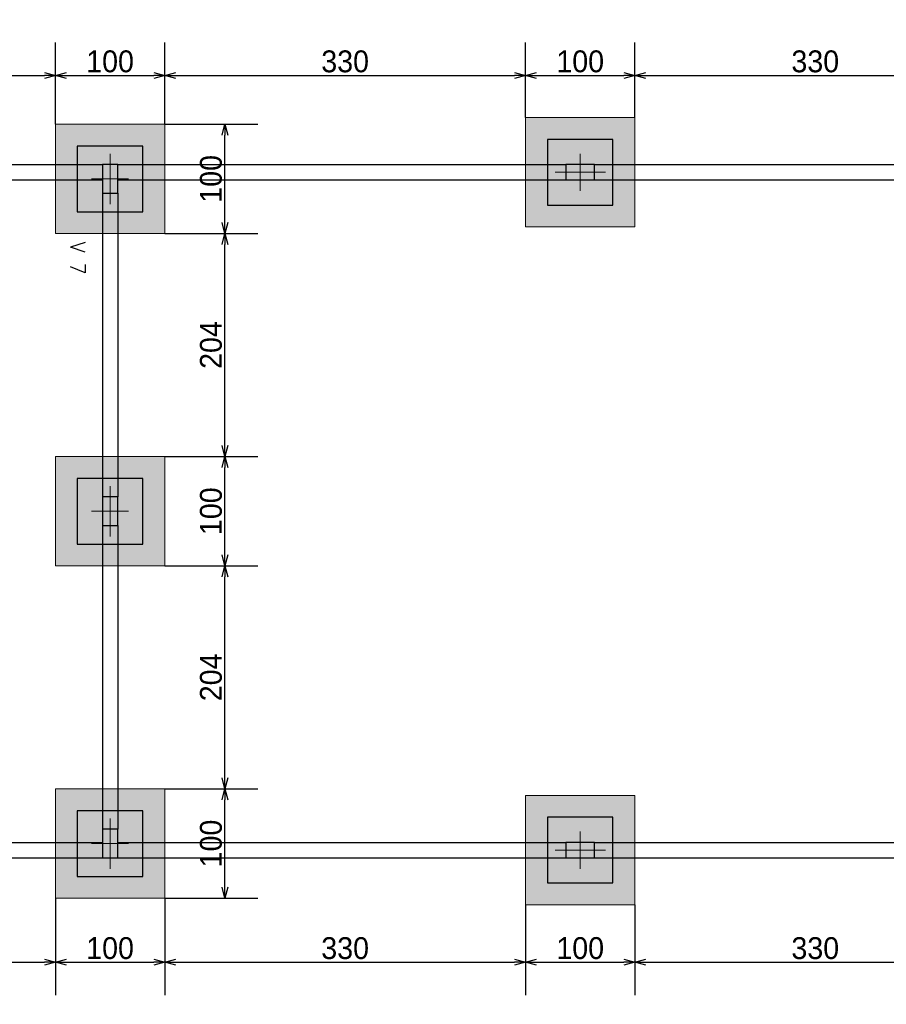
# Model space of a CAD drawing. Header units: millimetres. Extents: x -24 to 384, y -54 to 92.
# Tile 40 of 75: x 145.59 to 153.51, y 75.63 to 84.64. Entities that reach past the tile are written whole.
import ezdxf
from ezdxf.enums import TextEntityAlignment as Align

# ---------------------------------------------------------------- set-up
doc = ezdxf.new("R2010")
doc.units = ezdxf.units.MM
doc.layers.add('BL_CONTORNO', color=6, linetype='Continuous', lineweight=9)
doc.layers.add('PILAR_EIXOS', color=1, linetype='Continuous', lineweight=0)
doc.styles.add('CYPETXT', font='romans', dxfattribs={"height": 0.2})
doc.styles.add('GULIM', font='Gulim.ttf')
doc.dimstyles.new('GULIM-100', dxfattribs={"dimtxt": 0.2, "dimasz": 0.1, "dimexe": 0.3, "dimexo": 0, "dimgap": 0.025, "dimtad": 1, "dimdec": 1, "dimlfac": 100, "dimzin": 12, "dimdsep": 46, "dimtxsty": 'GULIM', "dimblk": 'OPEN30', "dimcen": 0, "dimclrd": 152, "dimclre": 152, "dimclrt": 152, "dimaunit": 1, "dimadec": 0, "dimazin": 0, "dimtfac": 1.875, "dimtdec": 1, "dimtmove": 2, "dimatfit": 3, "dimldrblk": 'OPEN30', "dimfxl": 0, "dimtolj": 1, "dimtzin": 12, "dimlwd": -1, "dimarcsym": 0})

# ---------------------------------------------------------------- blocks, each defined once
blk = doc.blocks.new('EIXOS_DO_PILAR')
at = {"layer": 'PILAR_EIXOS'}
for p, q in [((0, -0.5), (0, 0.5)), ((-0.5, 0), (0.5, 0))]:
    blk.add_line(p, q, dxfattribs=at)
blk = doc.blocks.new('_Open30')
at = {"color": 0, "linetype": 'ByBlock', "lineweight": -2}
for p, q in [((-1, 0.268), (0, 0)), ((0, 0), (-1, -0.268)), ((0, 0), (-1, 0))]:
    blk.add_line(p, q, dxfattribs=at)
blk = doc.blocks.new('*D207')
at = {"color": 152, "lineweight": -2, "transparency": 16777216}
for p, q in [((142.6122, 83.7416), (142.6122, 84.4277)), ((145.9122, 83.6816), (145.9122, 84.4277))]:
    blk.add_line(p, q, dxfattribs=at)
at = {"color": 152, "transparency": 16777216}
blk.add_line((142.7122, 84.1277), (145.8122, 84.1277), dxfattribs=at)
at = {"layer": 'Defpoints', "color": 0, "transparency": 16777216}
for p in [(145.9122, 84.1277), (142.6122, 83.7416), (145.9122, 83.6816)]:
    blk.add_point(p, dxfattribs=at)
at = {"color": 152, "transparency": 16777216, "xscale": 0.1, "yscale": 0.1, "zscale": 0.1, "rotation": 180}
blk.add_blockref('_Open30', (142.6122, 84.1277), dxfattribs=at)
at = {"color": 152, "transparency": 16777216, "xscale": 0.1, "yscale": 0.1, "zscale": 0.1}
blk.add_blockref('_Open30', (145.9122, 84.1277), dxfattribs=at)
at = {"color": 152, "transparency": 16777216, "insert": (144.2622, 84.2553), "char_height": 0.2, "attachment_point": 5, "style": 'GULIM'}
blk.add_mtext('\\A1;330', dxfattribs=at)
blk = doc.blocks.new('*D208')
at = {"color": 152, "lineweight": -2, "transparency": 16777216}
for p, q in [((145.9122, 83.6816), (145.9122, 84.4277)), ((146.9122, 83.6816), (146.9122, 84.4277))]:
    blk.add_line(p, q, dxfattribs=at)
at = {"color": 152, "transparency": 16777216}
blk.add_line((146.0122, 84.1277), (146.8122, 84.1277), dxfattribs=at)
at = {"layer": 'Defpoints', "color": 0, "transparency": 16777216}
for p in [(146.9122, 84.1277), (145.9122, 83.6816), (146.9122, 83.6816)]:
    blk.add_point(p, dxfattribs=at)
at = {"color": 152, "transparency": 16777216, "xscale": 0.1, "yscale": 0.1, "zscale": 0.1, "rotation": 180}
blk.add_blockref('_Open30', (145.9122, 84.1277), dxfattribs=at)
at = {"color": 152, "transparency": 16777216, "xscale": 0.1, "yscale": 0.1, "zscale": 0.1}
blk.add_blockref('_Open30', (146.9122, 84.1277), dxfattribs=at)
at = {"color": 152, "transparency": 16777216, "insert": (146.4122, 84.2555), "char_height": 0.2, "attachment_point": 5, "style": 'GULIM'}
blk.add_mtext('\\A1;100', dxfattribs=at)
blk = doc.blocks.new('*D209')
at = {"color": 152, "lineweight": -2, "transparency": 16777216}
for p, q in [((146.9122, 83.6816), (146.9122, 84.4277)), ((150.2122, 83.7416), (150.2122, 84.4277))]:
    blk.add_line(p, q, dxfattribs=at)
at = {"color": 152, "transparency": 16777216}
blk.add_line((147.0122, 84.1277), (150.1122, 84.1277), dxfattribs=at)
at = {"layer": 'Defpoints', "color": 0, "transparency": 16777216}
for p in [(150.2122, 84.1277), (146.9122, 83.6816), (150.2122, 83.7416)]:
    blk.add_point(p, dxfattribs=at)
at = {"color": 152, "transparency": 16777216, "xscale": 0.1, "yscale": 0.1, "zscale": 0.1, "rotation": 180}
blk.add_blockref('_Open30', (146.9122, 84.1277), dxfattribs=at)
at = {"color": 152, "transparency": 16777216, "xscale": 0.1, "yscale": 0.1, "zscale": 0.1}
blk.add_blockref('_Open30', (150.2122, 84.1277), dxfattribs=at)
at = {"color": 152, "transparency": 16777216, "insert": (148.5622, 84.2553), "char_height": 0.2, "attachment_point": 5, "style": 'GULIM'}
blk.add_mtext('\\A1;330', dxfattribs=at)
blk = doc.blocks.new('*D210')
at = {"color": 152, "lineweight": -2, "transparency": 16777216}
for p, q in [((150.2122, 83.7416), (150.2122, 84.4277)), ((151.2122, 83.7416), (151.2122, 84.4277))]:
    blk.add_line(p, q, dxfattribs=at)
at = {"color": 152, "transparency": 16777216}
blk.add_line((150.3122, 84.1277), (151.1122, 84.1277), dxfattribs=at)
at = {"layer": 'Defpoints', "color": 0, "transparency": 16777216}
for p in [(151.2122, 84.1277), (150.2122, 83.7416), (151.2122, 83.7416)]:
    blk.add_point(p, dxfattribs=at)
at = {"color": 152, "transparency": 16777216, "xscale": 0.1, "yscale": 0.1, "zscale": 0.1, "rotation": 180}
blk.add_blockref('_Open30', (150.2122, 84.1277), dxfattribs=at)
at = {"color": 152, "transparency": 16777216, "xscale": 0.1, "yscale": 0.1, "zscale": 0.1}
blk.add_blockref('_Open30', (151.2122, 84.1277), dxfattribs=at)
at = {"color": 152, "transparency": 16777216, "insert": (150.7122, 84.2555), "char_height": 0.2, "attachment_point": 5, "style": 'GULIM'}
blk.add_mtext('\\A1;100', dxfattribs=at)
blk = doc.blocks.new('*D211')
at = {"color": 152, "lineweight": -2, "transparency": 16777216}
for p, q in [((151.2122, 83.7416), (151.2122, 84.4277)), ((154.5122, 83.6816), (154.5122, 84.4277))]:
    blk.add_line(p, q, dxfattribs=at)
at = {"color": 152, "transparency": 16777216}
blk.add_line((151.3122, 84.1277), (154.4122, 84.1277), dxfattribs=at)
at = {"layer": 'Defpoints', "color": 0, "transparency": 16777216}
for p in [(154.5122, 84.1277), (151.2122, 83.7416), (154.5122, 83.6816)]:
    blk.add_point(p, dxfattribs=at)
at = {"color": 152, "transparency": 16777216, "xscale": 0.1, "yscale": 0.1, "zscale": 0.1, "rotation": 180}
blk.add_blockref('_Open30', (151.2122, 84.1277), dxfattribs=at)
at = {"color": 152, "transparency": 16777216, "xscale": 0.1, "yscale": 0.1, "zscale": 0.1}
blk.add_blockref('_Open30', (154.5122, 84.1277), dxfattribs=at)
at = {"color": 152, "transparency": 16777216, "insert": (152.8622, 84.2553), "char_height": 0.2, "attachment_point": 5, "style": 'GULIM'}
blk.add_mtext('\\A1;330', dxfattribs=at)
blk = doc.blocks.new('*D221')
at = {"color": 152, "lineweight": -2, "transparency": 16777216}
for p, q in [((137.3122, 83.6816), (137.3122, 85.1277)), ((181.5122, 83.6816), (181.5122, 85.1277))]:
    blk.add_line(p, q, dxfattribs=at)
at = {"color": 152, "transparency": 16777216}
blk.add_line((137.4122, 84.8277), (181.4122, 84.8277), dxfattribs=at)
at = {"layer": 'Defpoints', "color": 0, "transparency": 16777216}
for p in [(181.5122, 84.8277), (137.3122, 83.6816), (181.5122, 83.6816)]:
    blk.add_point(p, dxfattribs=at)
at = {"color": 152, "transparency": 16777216, "xscale": 0.1, "yscale": 0.1, "zscale": 0.1, "rotation": 180}
blk.add_blockref('_Open30', (137.3122, 84.8277), dxfattribs=at)
at = {"color": 152, "transparency": 16777216, "xscale": 0.1, "yscale": 0.1, "zscale": 0.1}
blk.add_blockref('_Open30', (181.5122, 84.8277), dxfattribs=at)
at = {"color": 152, "transparency": 16777216, "insert": (159.4122, 84.9554), "char_height": 0.2, "attachment_point": 5, "style": 'GULIM'}
blk.add_mtext('\\A1;4420', dxfattribs=at)
blk = doc.blocks.new('*D291')
at = {"color": 152, "lineweight": -2, "transparency": 16777216}
for p, q in [((145.9122, 76.6016), (145.9122, 75.716)), ((142.6122, 76.5416), (142.6122, 75.716))]:
    blk.add_line(p, q, dxfattribs=at)
at = {"color": 152, "transparency": 16777216}
blk.add_line((142.7122, 76.016), (145.8122, 76.016), dxfattribs=at)
at = {"layer": 'Defpoints', "color": 0, "transparency": 16777216}
for p in [(145.9122, 76.6016), (142.6122, 76.5416), (145.9122, 76.016)]:
    blk.add_point(p, dxfattribs=at)
at = {"color": 152, "transparency": 16777216, "xscale": 0.1, "yscale": 0.1, "zscale": 0.1, "rotation": 180}
blk.add_blockref('_Open30', (142.6122, 76.016), dxfattribs=at)
at = {"color": 152, "transparency": 16777216, "xscale": 0.1, "yscale": 0.1, "zscale": 0.1}
blk.add_blockref('_Open30', (145.9122, 76.016), dxfattribs=at)
at = {"color": 152, "transparency": 16777216, "insert": (144.2622, 76.1435), "char_height": 0.2, "attachment_point": 5, "style": 'GULIM'}
blk.add_mtext('\\A1;330', dxfattribs=at)
blk = doc.blocks.new('*D292')
at = {"color": 152, "lineweight": -2, "transparency": 16777216}
for p, q in [((145.9122, 76.6016), (145.9122, 75.716)), ((146.9122, 76.6016), (146.9122, 75.716))]:
    blk.add_line(p, q, dxfattribs=at)
at = {"color": 152, "transparency": 16777216}
blk.add_line((146.0122, 76.016), (146.8122, 76.016), dxfattribs=at)
at = {"layer": 'Defpoints', "color": 0, "transparency": 16777216}
for p in [(145.9122, 76.6016), (146.9122, 76.6016), (146.9122, 76.016)]:
    blk.add_point(p, dxfattribs=at)
at = {"color": 152, "transparency": 16777216, "xscale": 0.1, "yscale": 0.1, "zscale": 0.1, "rotation": 180}
blk.add_blockref('_Open30', (145.9122, 76.016), dxfattribs=at)
at = {"color": 152, "transparency": 16777216, "xscale": 0.1, "yscale": 0.1, "zscale": 0.1}
blk.add_blockref('_Open30', (146.9122, 76.016), dxfattribs=at)
at = {"color": 152, "transparency": 16777216, "insert": (146.4122, 76.1438), "char_height": 0.2, "attachment_point": 5, "style": 'GULIM'}
blk.add_mtext('\\A1;100', dxfattribs=at)
blk = doc.blocks.new('*D293')
at = {"color": 152, "lineweight": -2, "transparency": 16777216}
for p, q in [((146.9122, 76.6016), (146.9122, 75.716)), ((150.2122, 76.5416), (150.2122, 75.716))]:
    blk.add_line(p, q, dxfattribs=at)
at = {"color": 152, "transparency": 16777216}
blk.add_line((147.0122, 76.016), (150.1122, 76.016), dxfattribs=at)
at = {"layer": 'Defpoints', "color": 0, "transparency": 16777216}
for p in [(146.9122, 76.6016), (150.2122, 76.5416), (150.2122, 76.016)]:
    blk.add_point(p, dxfattribs=at)
at = {"color": 152, "transparency": 16777216, "xscale": 0.1, "yscale": 0.1, "zscale": 0.1, "rotation": 180}
blk.add_blockref('_Open30', (146.9122, 76.016), dxfattribs=at)
at = {"color": 152, "transparency": 16777216, "xscale": 0.1, "yscale": 0.1, "zscale": 0.1}
blk.add_blockref('_Open30', (150.2122, 76.016), dxfattribs=at)
at = {"color": 152, "transparency": 16777216, "insert": (148.5622, 76.1435), "char_height": 0.2, "attachment_point": 5, "style": 'GULIM'}
blk.add_mtext('\\A1;330', dxfattribs=at)
blk = doc.blocks.new('*D294')
at = {"color": 152, "lineweight": -2, "transparency": 16777216}
for p, q in [((150.2122, 76.5416), (150.2122, 75.716)), ((151.2122, 76.5416), (151.2122, 75.716))]:
    blk.add_line(p, q, dxfattribs=at)
at = {"color": 152, "transparency": 16777216}
blk.add_line((150.3122, 76.016), (151.1122, 76.016), dxfattribs=at)
at = {"layer": 'Defpoints', "color": 0, "transparency": 16777216}
for p in [(150.2122, 76.5416), (151.2122, 76.5416), (151.2122, 76.016)]:
    blk.add_point(p, dxfattribs=at)
at = {"color": 152, "transparency": 16777216, "xscale": 0.1, "yscale": 0.1, "zscale": 0.1, "rotation": 180}
blk.add_blockref('_Open30', (150.2122, 76.016), dxfattribs=at)
at = {"color": 152, "transparency": 16777216, "xscale": 0.1, "yscale": 0.1, "zscale": 0.1}
blk.add_blockref('_Open30', (151.2122, 76.016), dxfattribs=at)
at = {"color": 152, "transparency": 16777216, "insert": (150.7122, 76.1438), "char_height": 0.2, "attachment_point": 5, "style": 'GULIM'}
blk.add_mtext('\\A1;100', dxfattribs=at)
blk = doc.blocks.new('*D295')
at = {"color": 152, "lineweight": -2, "transparency": 16777216}
for p, q in [((154.5122, 76.6016), (154.5122, 75.716)), ((151.2122, 76.5416), (151.2122, 75.716))]:
    blk.add_line(p, q, dxfattribs=at)
at = {"color": 152, "transparency": 16777216}
blk.add_line((151.3122, 76.016), (154.4122, 76.016), dxfattribs=at)
at = {"layer": 'Defpoints', "color": 0, "transparency": 16777216}
for p in [(154.5122, 76.6016), (151.2122, 76.5416), (154.5122, 76.016)]:
    blk.add_point(p, dxfattribs=at)
at = {"color": 152, "transparency": 16777216, "xscale": 0.1, "yscale": 0.1, "zscale": 0.1, "rotation": 180}
blk.add_blockref('_Open30', (151.2122, 76.016), dxfattribs=at)
at = {"color": 152, "transparency": 16777216, "xscale": 0.1, "yscale": 0.1, "zscale": 0.1}
blk.add_blockref('_Open30', (154.5122, 76.016), dxfattribs=at)
at = {"color": 152, "transparency": 16777216, "insert": (152.8622, 76.1435), "char_height": 0.2, "attachment_point": 5, "style": 'GULIM'}
blk.add_mtext('\\A1;330', dxfattribs=at)
blk = doc.blocks.new('*D337')
at = {"color": 152, "lineweight": -2, "transparency": 16777216}
for p, q in [((146.9122, 77.6016), (147.7634, 77.6016)), ((146.9122, 76.6016), (147.7634, 76.6016))]:
    blk.add_line(p, q, dxfattribs=at)
at = {"color": 152, "transparency": 16777216}
blk.add_line((147.4634, 76.7016), (147.4634, 77.5016), dxfattribs=at)
at = {"layer": 'Defpoints', "color": 0, "transparency": 16777216}
for p in [(146.9122, 77.6016), (147.4634, 77.6016), (146.9122, 76.6016)]:
    blk.add_point(p, dxfattribs=at)
at = {"color": 152, "transparency": 16777216, "xscale": 0.1, "yscale": 0.1, "zscale": 0.1}
for p, rotation in [((147.4634, 77.6016), 90), ((147.4634, 76.6016), 270)]:
    blk.add_blockref('_Open30', p, dxfattribs=dict(at, rotation=rotation))
at = {"color": 152, "transparency": 16777216, "insert": (147.3356, 77.1016), "char_height": 0.2, "attachment_point": 5, "rotation": 90, "style": 'GULIM'}
blk.add_mtext('\\A1;100', dxfattribs=at)
blk = doc.blocks.new('*D338')
at = {"color": 152, "lineweight": -2, "transparency": 16777216}
for p, q in [((146.9122, 79.6416), (147.7634, 79.6416)), ((146.9122, 77.6016), (147.7634, 77.6016))]:
    blk.add_line(p, q, dxfattribs=at)
at = {"color": 152, "transparency": 16777216}
blk.add_line((147.4634, 77.7016), (147.4634, 79.5416), dxfattribs=at)
at = {"layer": 'Defpoints', "color": 0, "transparency": 16777216}
for p in [(146.9122, 79.6416), (147.4634, 79.6416), (146.9122, 77.6016)]:
    blk.add_point(p, dxfattribs=at)
at = {"color": 152, "transparency": 16777216, "xscale": 0.1, "yscale": 0.1, "zscale": 0.1}
for p, rotation in [((147.4634, 79.6416), 90), ((147.4634, 77.6016), 270)]:
    blk.add_blockref('_Open30', p, dxfattribs=dict(at, rotation=rotation))
at = {"color": 152, "transparency": 16777216, "insert": (147.3357, 78.6216), "char_height": 0.2, "attachment_point": 5, "rotation": 90, "style": 'GULIM'}
blk.add_mtext('\\A1;204', dxfattribs=at)
blk = doc.blocks.new('*D339')
at = {"color": 152, "lineweight": -2, "transparency": 16777216}
for p, q in [((146.9122, 80.6416), (147.7634, 80.6416)), ((146.9122, 79.6416), (147.7634, 79.6416))]:
    blk.add_line(p, q, dxfattribs=at)
at = {"color": 152, "transparency": 16777216}
blk.add_line((147.4634, 79.7416), (147.4634, 80.5416), dxfattribs=at)
at = {"layer": 'Defpoints', "color": 0, "transparency": 16777216}
for p in [(146.9122, 80.6416), (147.4634, 80.6416), (146.9122, 79.6416)]:
    blk.add_point(p, dxfattribs=at)
at = {"color": 152, "transparency": 16777216, "xscale": 0.1, "yscale": 0.1, "zscale": 0.1}
for p, rotation in [((147.4634, 80.6416), 90), ((147.4634, 79.6416), 270)]:
    blk.add_blockref('_Open30', p, dxfattribs=dict(at, rotation=rotation))
at = {"color": 152, "transparency": 16777216, "insert": (147.3356, 80.1416), "char_height": 0.2, "attachment_point": 5, "rotation": 90, "style": 'GULIM'}
blk.add_mtext('\\A1;100', dxfattribs=at)
blk = doc.blocks.new('*D340')
at = {"color": 152, "lineweight": -2, "transparency": 16777216}
for p, q in [((146.9122, 82.6816), (147.7634, 82.6816)), ((146.9122, 80.6416), (147.7634, 80.6416))]:
    blk.add_line(p, q, dxfattribs=at)
at = {"color": 152, "transparency": 16777216}
blk.add_line((147.4634, 80.7416), (147.4634, 82.5816), dxfattribs=at)
at = {"layer": 'Defpoints', "color": 0, "transparency": 16777216}
for p in [(146.9122, 82.6816), (147.4634, 82.6816), (146.9122, 80.6416)]:
    blk.add_point(p, dxfattribs=at)
at = {"color": 152, "transparency": 16777216, "xscale": 0.1, "yscale": 0.1, "zscale": 0.1}
for p, rotation in [((147.4634, 82.6816), 90), ((147.4634, 80.6416), 270)]:
    blk.add_blockref('_Open30', p, dxfattribs=dict(at, rotation=rotation))
at = {"color": 152, "transparency": 16777216, "insert": (147.3357, 81.6616), "char_height": 0.2, "attachment_point": 5, "rotation": 90, "style": 'GULIM'}
blk.add_mtext('\\A1;204', dxfattribs=at)
blk = doc.blocks.new('*D341')
at = {"color": 152, "lineweight": -2, "transparency": 16777216}
for p, q in [((146.9122, 83.6816), (147.7634, 83.6816)), ((146.9122, 82.6816), (147.7634, 82.6816))]:
    blk.add_line(p, q, dxfattribs=at)
at = {"color": 152, "transparency": 16777216}
blk.add_line((147.4634, 82.7816), (147.4634, 83.5816), dxfattribs=at)
at = {"layer": 'Defpoints', "color": 0, "transparency": 16777216}
for p in [(146.9122, 83.6816), (147.4634, 83.6816), (146.9122, 82.6816)]:
    blk.add_point(p, dxfattribs=at)
at = {"color": 152, "transparency": 16777216, "xscale": 0.1, "yscale": 0.1, "zscale": 0.1}
for p, rotation in [((147.4634, 83.6816), 90), ((147.4634, 82.6816), 270)]:
    blk.add_blockref('_Open30', p, dxfattribs=dict(at, rotation=rotation))
at = {"color": 152, "transparency": 16777216, "insert": (147.3356, 83.1816), "char_height": 0.2, "attachment_point": 5, "rotation": 90, "style": 'GULIM'}
blk.add_mtext('\\A1;100', dxfattribs=at)

msp = doc.modelspace()

# ---------------------------------------------------------------- hatches: boundary and pattern name
h = msp.add_hatch(color=11)
h.dxf.hatch_style = 1
h.paths.add_polyline_path([(137.3122, 83.6816), (137.3122, 82.6816), (138.3122, 82.6816), (138.3122, 83.6816)])
h.paths.add_polyline_path([(137.5122, 83.4816), (137.5122, 82.8816), (138.1122, 82.8816), (138.1122, 83.4816)], flags=16)
h.paths.add_polyline_path([(141.6122, 83.7416), (141.6122, 82.7416), (142.6122, 82.7416), (142.6122, 83.7416)])
h.paths.add_polyline_path([(141.8122, 83.5416), (141.8122, 82.9416), (142.4122, 82.9416), (142.4122, 83.5416)], flags=16)
h.paths.add_polyline_path([(145.9122, 83.6816), (145.9122, 82.6816), (146.9122, 82.6816), (146.9122, 83.6816)])
h.paths.add_polyline_path([(146.1122, 83.4816), (146.1122, 82.8816), (146.7122, 82.8816), (146.7122, 83.4816)], flags=16)
h.paths.add_polyline_path([(150.2122, 83.7416), (150.2122, 82.7416), (151.2122, 82.7416), (151.2122, 83.7416)])
h.paths.add_polyline_path([(150.4122, 83.5416), (150.4122, 82.9416), (151.0122, 82.9416), (151.0122, 83.5416)], flags=16)
h.paths.add_polyline_path([(154.5122, 83.6816), (154.5122, 82.6816), (155.5122, 82.6816), (155.5122, 83.6816)])
h.paths.add_polyline_path([(154.7122, 83.4816), (154.7122, 82.8816), (155.3122, 82.8816), (155.3122, 83.4816)], flags=16)
h.paths.add_polyline_path([(158.8122, 83.7416), (158.8122, 82.7416), (159.8122, 82.7416), (159.8122, 83.7416)])
h.paths.add_polyline_path([(159.0122, 83.5416), (159.0122, 82.9416), (159.6122, 82.9416), (159.6122, 83.5416)], flags=16)
h.paths.add_polyline_path([(163.1122, 83.6816), (163.1122, 82.6816), (164.1122, 82.6816), (164.1122, 83.6816)])
h.paths.add_polyline_path([(163.3122, 83.4816), (163.3122, 82.8816), (163.9122, 82.8816), (163.9122, 83.4816)], flags=16)
h.paths.add_polyline_path([(167.4122, 83.7416), (167.4122, 82.7416), (168.4122, 82.7416), (168.4122, 83.7416)])
h.paths.add_polyline_path([(167.6122, 83.5416), (167.6122, 82.9416), (168.2122, 82.9416), (168.2122, 83.5416)], flags=16)
h.paths.add_polyline_path([(171.6872, 82.9316), (172.9372, 82.9316), (172.9372, 83.4316), (171.6872, 83.4316)], flags=16)
h.paths.add_polyline_path([(171.4872, 82.7316), (173.1372, 82.7316), (173.1372, 83.6316), (171.4872, 83.6316)])
h.paths.add_polyline_path([(176.2122, 83.7416), (176.2122, 82.7416), (177.2122, 82.7416), (177.2122, 83.7416)])
h.paths.add_polyline_path([(176.4122, 83.5416), (176.4122, 82.9416), (177.0122, 82.9416), (177.0122, 83.5416)], flags=16)
h.paths.add_polyline_path([(180.5122, 83.6816), (180.5122, 82.6816), (181.5122, 82.6816), (181.5122, 83.6816)])
h.paths.add_polyline_path([(180.7122, 83.4816), (180.7122, 82.8816), (181.3122, 82.8816), (181.3122, 83.4816)], flags=16)
h.paths.add_polyline_path([(180.5122, 80.6416), (180.5122, 79.6416), (181.5122, 79.6416), (181.5122, 80.6416)])
h.paths.add_polyline_path([(180.7122, 80.4416), (180.7122, 79.8416), (181.3122, 79.8416), (181.3122, 80.4416)], flags=16)
h.paths.add_polyline_path([(180.5122, 77.6016), (180.5122, 76.6016), (181.5122, 76.6016), (181.5122, 77.6016)])
h.paths.add_polyline_path([(180.7122, 77.4016), (180.7122, 76.8016), (181.3122, 76.8016), (181.3122, 77.4016)], flags=16)
h.paths.add_polyline_path([(177.4122, 77.5416), (177.4122, 76.5416), (178.4122, 76.5416), (178.4122, 77.5416)])
h.paths.add_polyline_path([(177.6122, 77.3416), (177.6122, 76.7416), (178.2122, 76.7416), (178.2122, 77.3416)], flags=16)
h.paths.add_polyline_path([(180.5122, 73.2416), (180.5122, 72.2416), (181.5122, 72.2416), (181.5122, 73.2416)])
h.paths.add_polyline_path([(180.7122, 73.0416), (180.7122, 72.4416), (181.3122, 72.4416), (181.3122, 73.0416)], flags=16)
h.paths.add_polyline_path([(180.5122, 68.9416), (180.5122, 67.9416), (181.5122, 67.9416), (181.5122, 68.9416)])
h.paths.add_polyline_path([(177.4122, 68.9416), (177.4122, 67.9416), (178.4122, 67.9416), (178.4122, 68.9416)])
h.paths.add_polyline_path([(180.7122, 68.7416), (180.7122, 68.1416), (181.3122, 68.1416), (181.3122, 68.7416)], flags=16)
h.paths.add_polyline_path([(177.6122, 68.7416), (177.6122, 68.1416), (178.2122, 68.1416), (178.2122, 68.7416)], flags=16)
h.paths.add_polyline_path([(180.5122, 64.7016), (180.5122, 63.7016), (181.5122, 63.7016), (181.5122, 64.7016)])
h.paths.add_polyline_path([(180.7122, 64.5016), (180.7122, 63.9016), (181.3122, 63.9016), (181.3122, 64.5016)], flags=16)
h.paths.add_polyline_path([(177.4122, 60.3416), (177.4122, 59.3416), (178.4122, 59.3416), (178.4122, 60.3416)])
h.paths.add_polyline_path([(180.5122, 60.4016), (180.5122, 59.4016), (181.5122, 59.4016), (181.5122, 60.4016)])
h.paths.add_polyline_path([(177.6122, 60.1416), (177.6122, 59.5416), (178.2122, 59.5416), (178.2122, 60.1416)], flags=16)
h.paths.add_polyline_path([(180.7122, 60.2016), (180.7122, 59.6016), (181.3122, 59.6016), (181.3122, 60.2016)], flags=16)
h.paths.add_polyline_path([(171.9122, 60.4016), (171.9122, 59.4016), (172.9122, 59.4016), (172.9122, 60.4016)])
h.paths.add_polyline_path([(174.3722, 60.3416), (174.3722, 59.3416), (175.3722, 59.3416), (175.3722, 60.3416)])
h.paths.add_polyline_path([(172.1122, 60.2016), (172.1122, 59.6016), (172.7122, 59.6016), (172.7122, 60.2016)], flags=16)
h.paths.add_polyline_path([(174.5722, 60.1416), (174.5722, 59.5416), (175.1722, 59.5416), (175.1722, 60.1416)], flags=16)
h.paths.add_polyline_path([(174.3122, 64.7016), (174.3122, 63.7016), (175.3122, 63.7016), (175.3122, 64.7016)])
h.paths.add_polyline_path([(171.9122, 64.7016), (171.9122, 63.7016), (172.9122, 63.7016), (172.9122, 64.7016)])
h.paths.add_polyline_path([(174.5122, 64.5016), (174.5122, 63.9016), (175.1122, 63.9016), (175.1122, 64.5016)], flags=16)
h.paths.add_polyline_path([(172.1122, 64.5016), (172.1122, 63.9016), (172.7122, 63.9016), (172.7122, 64.5016)], flags=16)
h.paths.add_polyline_path([(171.9122, 68.9416), (171.9122, 67.9416), (172.9122, 67.9416), (172.9122, 68.9416)])
h.paths.add_polyline_path([(174.3722, 68.9416), (174.3722, 67.9416), (175.3722, 67.9416), (175.3722, 68.9416)])
h.paths.add_polyline_path([(174.5722, 68.7416), (174.5722, 68.1416), (175.1722, 68.1416), (175.1722, 68.7416)], flags=16)
h.paths.add_polyline_path([(172.1122, 68.7416), (172.1122, 68.1416), (172.7122, 68.1416), (172.7122, 68.7416)], flags=16)
h.paths.add_polyline_path([(174.3122, 73.2416), (174.3122, 72.2416), (175.3122, 72.2416), (175.3122, 73.2416)])
h.paths.add_polyline_path([(171.9122, 73.2416), (171.9122, 72.2416), (172.9122, 72.2416), (172.9122, 73.2416)])
h.paths.add_polyline_path([(174.5122, 73.0416), (174.5122, 72.4416), (175.1122, 72.4416), (175.1122, 73.0416)], flags=16)
h.paths.add_polyline_path([(172.1122, 73.0416), (172.1122, 72.4416), (172.7122, 72.4416), (172.7122, 73.0416)], flags=16)
h.paths.add_polyline_path([(171.6522, 75.1416), (171.6522, 74.1416), (172.6522, 74.1416), (172.6522, 75.1416)])
h.paths.add_polyline_path([(171.8522, 74.9416), (171.8522, 74.3416), (172.4522, 74.3416), (172.4522, 74.9416)], flags=16)
h.paths.add_polyline_path([(171.6872, 76.8516), (172.9372, 76.8516), (172.9372, 77.3516), (171.6872, 77.3516)], flags=16)
h.paths.add_polyline_path([(171.4872, 76.6516), (173.1372, 76.6516), (173.1372, 77.5516), (171.4872, 77.5516)])
h.paths.add_polyline_path([(174.3722, 77.5416), (174.3722, 76.5416), (175.3722, 76.5416), (175.3722, 77.5416)])
h.paths.add_polyline_path([(174.5722, 77.3416), (174.5722, 76.7416), (175.1722, 76.7416), (175.1722, 77.3416)], flags=16)
h.paths.add_polyline_path([(171.4872, 79.6916), (173.1372, 79.6916), (173.1372, 80.5916), (171.4872, 80.5916)])
h.paths.add_polyline_path([(171.6872, 79.8916), (172.9372, 79.8916), (172.9372, 80.3916), (171.6872, 80.3916)], flags=16)
h.paths.add_polyline_path([(167.4122, 77.5416), (167.4122, 76.5416), (168.4122, 76.5416), (168.4122, 77.5416)])
h.paths.add_polyline_path([(167.6122, 77.3416), (167.6122, 76.7416), (168.2122, 76.7416), (168.2122, 77.3416)], flags=16)
h.paths.add_polyline_path([(163.1122, 77.6016), (163.1122, 76.6016), (164.1122, 76.6016), (164.1122, 77.6016)])
h.paths.add_polyline_path([(163.3122, 77.4016), (163.3122, 76.8016), (163.9122, 76.8016), (163.9122, 77.4016)], flags=16)
h.paths.add_polyline_path([(163.1122, 75.1416), (163.1122, 74.1416), (164.1122, 74.1416), (164.1122, 75.1416)])
h.paths.add_polyline_path([(163.3122, 74.9416), (163.3122, 74.3416), (163.9122, 74.3416), (163.9122, 74.9416)], flags=16)
h.paths.add_polyline_path([(167.4122, 75.1416), (167.4122, 74.1416), (168.4122, 74.1416), (168.4122, 75.1416)])
h.paths.add_polyline_path([(167.6122, 74.9416), (167.6122, 74.3416), (168.2122, 74.3416), (168.2122, 74.9416)], flags=16)
h.paths.add_polyline_path([(163.1122, 80.6416), (163.1122, 79.6416), (164.1122, 79.6416), (164.1122, 80.6416)])
h.paths.add_polyline_path([(163.3122, 80.4416), (163.3122, 79.8416), (163.9122, 79.8416), (163.9122, 80.4416)], flags=16)
h.paths.add_polyline_path([(160.5622, 80.4316), (160.5622, 79.4316), (161.5622, 79.4316), (161.5622, 80.4316)])
h.paths.add_polyline_path([(160.7622, 80.2316), (160.7622, 79.6316), (161.3622, 79.6316), (161.3622, 80.2316)], flags=16)
h.paths.add_polyline_path([(158.8122, 80.6416), (158.8122, 79.6416), (159.8122, 79.6416), (159.8122, 80.6416)])
h.paths.add_polyline_path([(159.0122, 80.4416), (159.0122, 79.8416), (159.6122, 79.8416), (159.6122, 80.4416)], flags=16)
h.paths.add_polyline_path([(157.0622, 80.4316), (157.0622, 79.4316), (158.0622, 79.4316), (158.0622, 80.4316)])
h.paths.add_polyline_path([(157.2622, 80.2316), (157.2622, 79.6316), (157.8622, 79.6316), (157.8622, 80.2316)], flags=16)
h.paths.add_polyline_path([(158.8122, 77.5416), (158.8122, 76.5416), (159.8122, 76.5416), (159.8122, 77.5416)])
h.paths.add_polyline_path([(159.0122, 77.3416), (159.0122, 76.7416), (159.6122, 76.7416), (159.6122, 77.3416)], flags=16)
h.paths.add_polyline_path([(158.8122, 75.1416), (158.8122, 74.1416), (159.8122, 74.1416), (159.8122, 75.1416)])
h.paths.add_polyline_path([(159.0122, 74.9416), (159.0122, 74.3416), (159.6122, 74.3416), (159.6122, 74.9416)], flags=16)
h.paths.add_polyline_path([(154.5122, 75.1416), (154.5122, 74.1416), (155.5122, 74.1416), (155.5122, 75.1416)])
h.paths.add_polyline_path([(154.7122, 74.9416), (154.7122, 74.3416), (155.3122, 74.3416), (155.3122, 74.9416)], flags=16)
h.paths.add_polyline_path([(154.5122, 77.6016), (154.5122, 76.6016), (155.5122, 76.6016), (155.5122, 77.6016)])
h.paths.add_polyline_path([(154.7122, 77.4016), (154.7122, 76.8016), (155.3122, 76.8016), (155.3122, 77.4016)], flags=16)
h.paths.add_polyline_path([(154.5122, 80.6416), (154.5122, 79.6416), (155.5122, 79.6416), (155.5122, 80.6416)])
h.paths.add_polyline_path([(154.7122, 80.4416), (154.7122, 79.8416), (155.3122, 79.8416), (155.3122, 80.4416)], flags=16)
h.paths.add_polyline_path([(150.2122, 77.5416), (150.2122, 76.5416), (151.2122, 76.5416), (151.2122, 77.5416)])
h.paths.add_polyline_path([(150.4122, 77.3416), (150.4122, 76.7416), (151.0122, 76.7416), (151.0122, 77.3416)], flags=16)
h.paths.add_polyline_path([(150.2122, 75.1416), (150.2122, 74.1416), (151.2122, 74.1416), (151.2122, 75.1416)])
h.paths.add_polyline_path([(150.4122, 74.9416), (150.4122, 74.3416), (151.0122, 74.3416), (151.0122, 74.9416)], flags=16)
h.paths.add_polyline_path([(145.9122, 75.1416), (145.9122, 74.1416), (146.9122, 74.1416), (146.9122, 75.1416)])
h.paths.add_polyline_path([(146.1122, 74.9416), (146.1122, 74.3416), (146.7122, 74.3416), (146.7122, 74.9416)], flags=16)
h.paths.add_polyline_path([(145.9122, 77.6016), (145.9122, 76.6016), (146.9122, 76.6016), (146.9122, 77.6016)])
h.paths.add_polyline_path([(146.1122, 77.4016), (146.1122, 76.8016), (146.7122, 76.8016), (146.7122, 77.4016)], flags=16)
h.paths.add_polyline_path([(145.9122, 80.6416), (145.9122, 79.6416), (146.9122, 79.6416), (146.9122, 80.6416)])
h.paths.add_polyline_path([(146.1122, 80.4416), (146.1122, 79.8416), (146.7122, 79.8416), (146.7122, 80.4416)], flags=16)
h.paths.add_polyline_path([(141.6122, 77.5416), (141.6122, 76.5416), (142.6122, 76.5416), (142.6122, 77.5416)])
h.paths.add_polyline_path([(141.8122, 77.3416), (141.8122, 76.7416), (142.4122, 76.7416), (142.4122, 77.3416)], flags=16)
h.paths.add_polyline_path([(141.6122, 75.1416), (141.6122, 74.1416), (142.6122, 74.1416), (142.6122, 75.1416)])
h.paths.add_polyline_path([(141.8122, 74.9416), (141.8122, 74.3416), (142.4122, 74.3416), (142.4122, 74.9416)], flags=16)
h.paths.add_polyline_path([(137.3722, 75.1416), (137.3722, 74.1416), (138.3722, 74.1416), (138.3722, 75.1416)])
h.paths.add_polyline_path([(137.5722, 74.9416), (137.5722, 74.3416), (138.1722, 74.3416), (138.1722, 74.9416)], flags=16)
h.paths.add_polyline_path([(137.3122, 77.6016), (137.3122, 76.6016), (138.3122, 76.6016), (138.3122, 77.6016)])
h.paths.add_polyline_path([(137.5122, 77.4016), (137.5122, 76.8016), (138.1122, 76.8016), (138.1122, 77.4016)], flags=16)
h.paths.add_polyline_path([(137.3122, 80.6416), (137.3122, 79.6416), (138.3122, 79.6416), (138.3122, 80.6416)])
h.paths.add_polyline_path([(137.5122, 80.4416), (137.5122, 79.8416), (138.1122, 79.8416), (138.1122, 80.4416)], flags=16)
h = msp.add_hatch(color=254)
h.dxf.hatch_style = 1
h.paths.add_polyline_path([(180.7122, 60.2016), (180.7122, 59.6016), (181.3122, 59.6016), (181.3122, 60.2016)])
h.paths.add_polyline_path([(177.6122, 60.1416), (177.6122, 59.5416), (178.2122, 59.5416), (178.2122, 60.1416)])
h.paths.add_polyline_path([(174.5722, 60.1416), (174.5722, 59.5416), (175.1722, 59.5416), (175.1722, 60.1416)])
h.paths.add_polyline_path([(172.1122, 60.2016), (172.1122, 59.6016), (172.7122, 59.6016), (172.7122, 60.2016)])
h.paths.add_polyline_path([(172.1122, 64.5016), (172.1122, 63.9016), (172.7122, 63.9016), (172.7122, 64.5016)])
h.paths.add_polyline_path([(174.5122, 64.5016), (174.5122, 63.9016), (175.1122, 63.9016), (175.1122, 64.5016)])
h.paths.add_polyline_path([(180.7122, 64.5016), (180.7122, 63.9016), (181.3122, 63.9016), (181.3122, 64.5016)])
h.paths.add_polyline_path([(180.7122, 68.7416), (180.7122, 68.1416), (181.3122, 68.1416), (181.3122, 68.7416)])
h.paths.add_polyline_path([(177.6122, 68.7416), (177.6122, 68.1416), (178.2122, 68.1416), (178.2122, 68.7416)])
h.paths.add_polyline_path([(174.5722, 68.7416), (174.5722, 68.1416), (175.1722, 68.1416), (175.1722, 68.7416)])
h.paths.add_polyline_path([(172.1122, 68.7416), (172.1122, 68.1416), (172.7122, 68.1416), (172.7122, 68.7416)])
h.paths.add_polyline_path([(172.1122, 73.0416), (172.1122, 72.4416), (172.7122, 72.4416), (172.7122, 73.0416)])
h.paths.add_polyline_path([(174.5122, 73.0416), (174.5122, 72.4416), (175.1122, 72.4416), (175.1122, 73.0416)])
h.paths.add_polyline_path([(180.7122, 73.0416), (180.7122, 72.4416), (181.3122, 72.4416), (181.3122, 73.0416)])
h.paths.add_polyline_path([(180.7122, 77.4016), (180.7122, 76.8016), (181.3122, 76.8016), (181.3122, 77.4016)])
h.paths.add_polyline_path([(177.6122, 77.3416), (177.6122, 76.7416), (178.2122, 76.7416), (178.2122, 77.3416)])
h.paths.add_polyline_path([(171.6872, 76.8516), (172.9372, 76.8516), (172.9372, 77.3516), (171.6872, 77.3516)])
h.paths.add_polyline_path([(174.5722, 77.3416), (174.5722, 76.7416), (175.1722, 76.7416), (175.1722, 77.3416)])
h.paths.add_polyline_path([(171.6872, 79.8916), (172.9372, 79.8916), (172.9372, 80.3916), (171.6872, 80.3916)])
h.paths.add_polyline_path([(171.6872, 82.9316), (172.9372, 82.9316), (172.9372, 83.4316), (171.6872, 83.4316)])
h.paths.add_polyline_path([(176.4122, 83.5416), (176.4122, 82.9416), (177.0122, 82.9416), (177.0122, 83.5416)])
h.paths.add_polyline_path([(180.7122, 83.4816), (180.7122, 82.8816), (181.3122, 82.8816), (181.3122, 83.4816)])
h.paths.add_polyline_path([(180.7122, 80.4416), (180.7122, 79.8416), (181.3122, 79.8416), (181.3122, 80.4416)])
h.paths.add_polyline_path([(171.8522, 74.9416), (171.8522, 74.3416), (172.4522, 74.3416), (172.4522, 74.9416)])
h.paths.add_polyline_path([(167.6122, 74.9416), (167.6122, 74.3416), (168.2122, 74.3416), (168.2122, 74.9416)])
h.paths.add_polyline_path([(163.3122, 74.9416), (163.3122, 74.3416), (163.9122, 74.3416), (163.9122, 74.9416)])
h.paths.add_polyline_path([(159.0122, 74.9416), (159.0122, 74.3416), (159.6122, 74.3416), (159.6122, 74.9416)])
h.paths.add_polyline_path([(157.2622, 80.2316), (157.2622, 79.6316), (157.8622, 79.6316), (157.8622, 80.2316)])
h.paths.add_polyline_path([(159.0122, 80.4416), (159.0122, 79.8416), (159.6122, 79.8416), (159.6122, 80.4416)])
h.paths.add_polyline_path([(160.7622, 80.2316), (160.7622, 79.6316), (161.3622, 79.6316), (161.3622, 80.2316)])
h.paths.add_polyline_path([(159.0122, 77.3416), (159.0122, 76.7416), (159.6122, 76.7416), (159.6122, 77.3416)])
h.paths.add_polyline_path([(159.0122, 83.5416), (159.0122, 82.9416), (159.6122, 82.9416), (159.6122, 83.5416)])
h.paths.add_polyline_path([(167.6122, 77.3416), (167.6122, 76.7416), (168.2122, 76.7416), (168.2122, 77.3416)])
h.paths.add_polyline_path([(167.6122, 83.5416), (167.6122, 82.9416), (168.2122, 82.9416), (168.2122, 83.5416)])
h.paths.add_polyline_path([(163.3122, 83.4816), (163.3122, 82.8816), (163.9122, 82.8816), (163.9122, 83.4816)])
h.paths.add_polyline_path([(163.3122, 80.4416), (163.3122, 79.8416), (163.9122, 79.8416), (163.9122, 80.4416)])
h.paths.add_polyline_path([(163.3122, 77.4016), (163.3122, 76.8016), (163.9122, 76.8016), (163.9122, 77.4016)])
h.paths.add_polyline_path([(154.7122, 74.9416), (154.7122, 74.3416), (155.3122, 74.3416), (155.3122, 74.9416)])
h.paths.add_polyline_path([(154.7122, 77.4016), (154.7122, 76.8016), (155.3122, 76.8016), (155.3122, 77.4016)])
h.paths.add_polyline_path([(154.7122, 80.4416), (154.7122, 79.8416), (155.3122, 79.8416), (155.3122, 80.4416)])
h.paths.add_polyline_path([(154.7122, 83.4816), (154.7122, 82.8816), (155.3122, 82.8816), (155.3122, 83.4816)])
h.paths.add_polyline_path([(150.4122, 83.5416), (150.4122, 82.9416), (151.0122, 82.9416), (151.0122, 83.5416)])
h.paths.add_polyline_path([(150.4122, 77.3416), (150.4122, 76.7416), (151.0122, 76.7416), (151.0122, 77.3416)])
h.paths.add_polyline_path([(150.4122, 74.9416), (150.4122, 74.3416), (151.0122, 74.3416), (151.0122, 74.9416)])
h.paths.add_polyline_path([(146.1122, 74.9416), (146.1122, 74.3416), (146.7122, 74.3416), (146.7122, 74.9416)])
h.paths.add_polyline_path([(141.8122, 74.9416), (141.8122, 74.3416), (142.4122, 74.3416), (142.4122, 74.9416)])
h.paths.add_polyline_path([(141.8122, 77.3416), (141.8122, 76.7416), (142.4122, 76.7416), (142.4122, 77.3416)])
h.paths.add_polyline_path([(146.1122, 77.4016), (146.1122, 76.8016), (146.7122, 76.8016), (146.7122, 77.4016)])
h.paths.add_polyline_path([(146.1122, 80.4416), (146.1122, 79.8416), (146.7122, 79.8416), (146.7122, 80.4416)])
h.paths.add_polyline_path([(146.1122, 83.4816), (146.1122, 82.8816), (146.7122, 82.8816), (146.7122, 83.4816)])
h.paths.add_polyline_path([(141.8122, 83.5416), (141.8122, 82.9416), (142.4122, 82.9416), (142.4122, 83.5416)])
h.paths.add_polyline_path([(137.5122, 83.4816), (137.5122, 82.8816), (138.1122, 82.8816), (138.1122, 83.4816)])
h.paths.add_polyline_path([(137.5122, 80.4416), (137.5122, 79.8416), (138.1122, 79.8416), (138.1122, 80.4416)])
h.paths.add_polyline_path([(137.5122, 77.4016), (137.5122, 76.8016), (138.1122, 76.8016), (138.1122, 77.4016)])
h.paths.add_polyline_path([(137.5722, 74.9416), (137.5722, 74.3416), (138.1722, 74.3416), (138.1722, 74.9416)])

# ---------------------------------------------------------------- linework, layer by layer
at = {"color": 1}
for p, q in [((142.2422, 83.3116), (146.3422, 83.3116)), ((146.4822, 83.3116), (150.5822, 83.3116)), ((150.8422, 83.3116), (154.9422, 83.3116)), ((142.2422, 83.1716), (146.3422, 83.1716)), ((146.4822, 83.1716), (150.5822, 83.1716)), ((150.8422, 83.1716), (154.9422, 83.1716)), ((146.3422, 83.0516), (146.3422, 80.2716)), ((146.4822, 83.0516), (146.4822, 80.2716)), ((146.3422, 80.0116), (146.3422, 77.2316)), ((146.4822, 80.0116), (146.4822, 77.2316)), ((142.2422, 77.1116), (146.3422, 77.1116)), ((146.4822, 77.1116), (150.5822, 77.1116)), ((150.8422, 77.1116), (154.9422, 77.1116)), ((142.2422, 76.9716), (146.3422, 76.9716)), ((146.4822, 76.9716), (150.5822, 76.9716)), ((150.8422, 76.9716), (154.9422, 76.9716))]:
    msp.add_line(p, q, dxfattribs=at)
at = {"color": 3}
for points in [[(150.4122, 83.5416), (150.4122, 82.9416), (151.0122, 82.9416), (151.0122, 83.5416), (150.4122, 83.5416)], [(146.1122, 83.4816), (146.1122, 82.8816), (146.7122, 82.8816), (146.7122, 83.4816), (146.1122, 83.4816)], [(146.1122, 80.4416), (146.1122, 79.8416), (146.7122, 79.8416), (146.7122, 80.4416), (146.1122, 80.4416)], [(146.1122, 77.4016), (146.1122, 76.8016), (146.7122, 76.8016), (146.7122, 77.4016), (146.1122, 77.4016)], [(150.4122, 77.3416), (150.4122, 76.7416), (151.0122, 76.7416), (151.0122, 77.3416), (150.4122, 77.3416)]]:
    msp.add_lwpolyline(points, close=True, dxfattribs=at)
at = {"color": 1}
for points in [[(146.3422, 83.3116), (146.3422, 83.0516), (146.4822, 83.0516), (146.4822, 83.3116), (146.3422, 83.3116)], [(146.3422, 83.3116), (146.3422, 83.0516), (146.4822, 83.0516), (146.4822, 83.3116), (146.3422, 83.3116)], [(150.5822, 83.3116), (150.5822, 83.1716), (150.8422, 83.1716), (150.8422, 83.3116), (150.5822, 83.3116)], [(150.5822, 83.3116), (150.5822, 83.1716), (150.8422, 83.1716), (150.8422, 83.3116), (150.5822, 83.3116)], [(146.3422, 80.2716), (146.3422, 80.0116), (146.4822, 80.0116), (146.4822, 80.2716), (146.3422, 80.2716)], [(146.3422, 80.2716), (146.3422, 80.0116), (146.4822, 80.0116), (146.4822, 80.2716), (146.3422, 80.2716)], [(146.3422, 77.2316), (146.3422, 76.9716), (146.4822, 76.9716), (146.4822, 77.2316), (146.3422, 77.2316)], [(146.3422, 77.2316), (146.3422, 76.9716), (146.4822, 76.9716), (146.4822, 77.2316), (146.3422, 77.2316)], [(150.5822, 77.1116), (150.5822, 76.9716), (150.8422, 76.9716), (150.8422, 77.1116), (150.5822, 77.1116)], [(150.5822, 77.1116), (150.5822, 76.9716), (150.8422, 76.9716), (150.8422, 77.1116), (150.5822, 77.1116)]]:
    msp.add_lwpolyline(points, close=True, dxfattribs=at)
at = {"layer": 'BL_CONTORNO', "color": 2}
for points in [[(145.9122, 83.6816), (145.9122, 82.6816), (146.9122, 82.6816), (146.9122, 83.6816)], [(150.2122, 83.7416), (150.2122, 82.7416), (151.2122, 82.7416), (151.2122, 83.7416)], [(145.9122, 80.6416), (145.9122, 79.6416), (146.9122, 79.6416), (146.9122, 80.6416)], [(145.9122, 77.6016), (145.9122, 76.6016), (146.9122, 76.6016), (146.9122, 77.6016)], [(150.2122, 77.5416), (150.2122, 76.5416), (151.2122, 76.5416), (151.2122, 77.5416)]]:
    msp.add_lwpolyline(points, close=True, dxfattribs=at)

# ---------------------------------------------------------------- block references
at = {"color": 1, "rotation": 270}
for p, xscale, yscale in [((146.4122, 83.1816), 0.46, 0.34), ((150.7122, 83.2416), 0.34, 0.46), ((146.4122, 80.1416), 0.46, 0.34), ((146.4122, 77.1016), 0.46, 0.34), ((150.7122, 77.0416), 0.34, 0.46)]:
    msp.add_blockref('EIXOS_DO_PILAR', p, dxfattribs=dict(at, xscale=xscale, yscale=yscale))

# ---------------------------------------------------------------- texts
at = {"color": 1, "style": 'CYPETXT', "width": 0.849375}
msp.add_text('V 7', height=0.13333, rotation=270, dxfattribs=at).set_placement((146.0511, 82.6064), (146.0511, 82.3044), align=Align.FIT)

# ---------------------------------------------------------------- dimensions: what is measured, and where the dimension line sits
for base, p1, p2, picture, middle in [((181.5122, 84.8277), (137.3122, 83.6816), (181.5122, 83.6816), '*D221', (159.4122, 84.9554)), ((145.9122, 84.1277), (142.6122, 83.7416), (145.9122, 83.6816), '*D207', (144.2622, 84.2553)), ((146.9122, 84.1277), (145.9122, 83.6816), (146.9122, 83.6816), '*D208', (146.4122, 84.2555)), ((150.2122, 84.1277), (146.9122, 83.6816), (150.2122, 83.7416), '*D209', (148.5622, 84.2553)), ((151.2122, 84.1277), (150.2122, 83.7416), (151.2122, 83.7416), '*D210', (150.7122, 84.2555)), ((154.5122, 84.1277), (151.2122, 83.7416), (154.5122, 83.6816), '*D211', (152.8622, 84.2553)), ((145.9122, 76.016), (142.6122, 76.5416), (145.9122, 76.6016), '*D291', (144.2622, 76.1435)), ((146.9122, 76.016), (145.9122, 76.6016), (146.9122, 76.6016), '*D292', (146.4122, 76.1438)), ((150.2122, 76.016), (146.9122, 76.6016), (150.2122, 76.5416), '*D293', (148.5622, 76.1435)), ((154.5122, 76.016), (151.2122, 76.5416), (154.5122, 76.6016), '*D295', (152.8622, 76.1435)), ((151.2122, 76.016), (150.2122, 76.5416), (151.2122, 76.5416), '*D294', (150.7122, 76.1438))]:
    dim = msp.add_linear_dim(base=base, p1=p1, p2=p2, dimstyle='GULIM-100')
    dim.commit()
    dim.dimension.update_dxf_attribs({"geometry": picture, "text_midpoint": middle})
for base, p1, p2, picture, middle in [((147.4634, 83.6816), (146.9122, 82.6816), (146.9122, 83.6816), '*D341', (147.3356, 83.1816)), ((147.4634, 82.6816), (146.9122, 80.6416), (146.9122, 82.6816), '*D340', (147.3357, 81.6616)), ((147.4634, 80.6416), (146.9122, 79.6416), (146.9122, 80.6416), '*D339', (147.3356, 80.1416)), ((147.4634, 79.6416), (146.9122, 77.6016), (146.9122, 79.6416), '*D338', (147.3357, 78.6216)), ((147.4634, 77.6016), (146.9122, 76.6016), (146.9122, 77.6016), '*D337', (147.3356, 77.1016))]:
    dim = msp.add_linear_dim(base=base, p1=p1, p2=p2, angle=270, dimstyle='GULIM-100')
    dim.commit()
    dim.dimension.update_dxf_attribs({"geometry": picture, "text_midpoint": middle})

doc.saveas('drawing.dxf')
